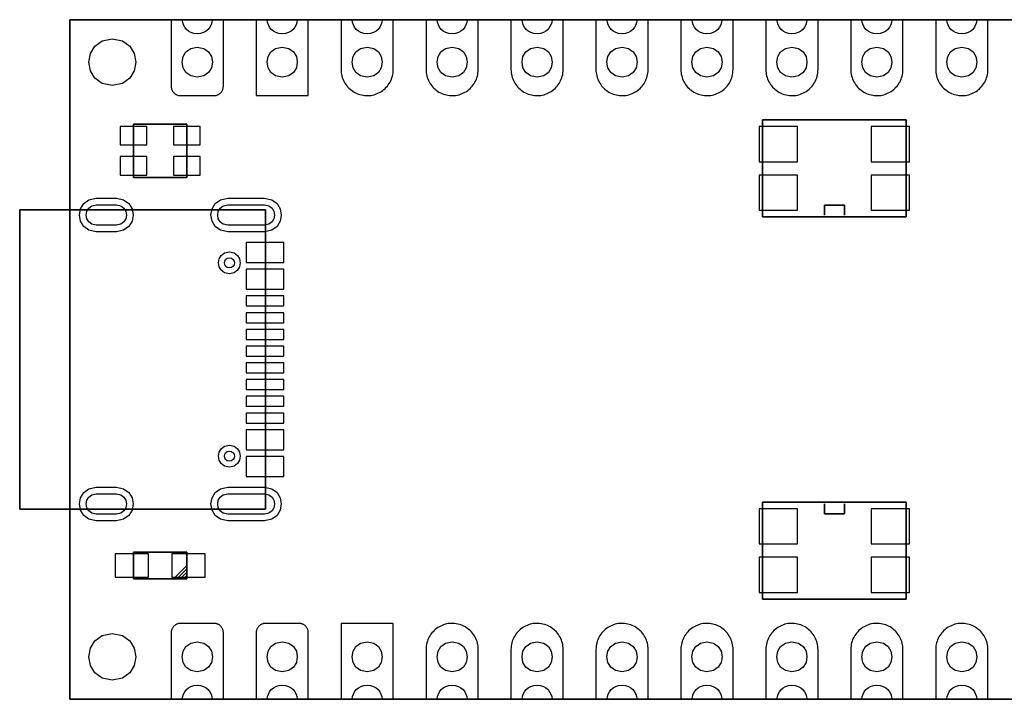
# Model space of a CAD drawing. Extents: x -88.7 to -31.4, y -131.6 to -111.3.
# Tile 1 of 2: x -88.7 to -59.3, y -131.6 to -111.3. Entities that reach past the tile are written whole.
import ezdxf

# ---------------------------------------------------------------- set-up
doc = ezdxf.new("R2010")
doc.units = 0
doc.layers.add('LAYER_1', color=7, linetype='CONTINUOUS')

msp = doc.modelspace()

# ---------------------------------------------------------------- linework, layer by layer
at = {"layer": 'LAYER_1'}
for points in [[(-31.359, -111.2694), (-87.239, -111.2694), (-31.359, -111.2694)], [(-87.239, -111.2694), (-87.239, -131.5895), (-87.239, -111.2694)], [(-87.239, -111.2694), (-87.239, -131.5895), (-87.239, -111.2694)], [(-31.359, -111.2694), (-87.239, -111.2694), (-31.359, -111.2694)], [(-84.699, -111.2694), (-33.899, -111.2694), (-84.699, -111.2694)], [(-82.9814, -111.2694), (-82.9925, -111.349), (-83.0164, -111.4255), (-83.053, -111.4965), (-83.1025, -111.5598), (-83.1648, -111.613), (-83.2399, -111.6539), (-83.328, -111.6801), (-83.4291, -111.6893), (-83.5301, -111.6801), (-83.6181, -111.6539), (-83.6932, -111.613), (-83.7554, -111.5598), (-83.8048, -111.4965), (-83.8414, -111.4255), (-83.8653, -111.349), (-83.8764, -111.2694), (-84.2091, -111.2694), (-84.2091, -113.2595), (-84.2087, -113.2768), (-84.207, -113.2937), (-84.2045, -113.3106), (-84.2006, -113.3276), (-84.196, -113.3441), (-84.1904, -113.3604), (-84.1837, -113.3759), (-84.1759, -113.3914), (-84.1675, -113.4062), (-84.1579, -113.4207), (-84.1477, -113.4344), (-84.1364, -113.4475), (-84.1248, -113.4598), (-84.1121, -113.4715), (-84.0987, -113.4824), (-84.0846, -113.4923), (-84.0701, -113.5015), (-84.0549, -113.5096), (-84.0394, -113.5166), (-84.0235, -113.523), (-84.007, -113.5283), (-83.9904, -113.5325), (-83.9734, -113.536), (-83.9565, -113.5382), (-83.929, -113.5396), (-82.9292, -113.5396), (-82.9119, -113.5389), (-82.895, -113.5375), (-82.8777, -113.5346), (-82.8611, -113.5311), (-82.8446, -113.5265), (-82.8283, -113.5205), (-82.8125, -113.5142), (-82.7973, -113.5064), (-82.7821, -113.4979), (-82.768, -113.4884), (-82.7542, -113.4782), (-82.7412, -113.4669), (-82.7288, -113.4549), (-82.7172, -113.4422), (-82.7063, -113.4292), (-82.6964, -113.415), (-82.6872, -113.4006), (-82.6791, -113.3854), (-82.6717, -113.3699), (-82.6653, -113.3537), (-82.6601, -113.3374), (-82.6558, -113.3209), (-82.6526, -113.3039), (-82.6505, -113.287), (-82.6491, -113.2595), (-82.6491, -111.2694), (-82.9814, -111.2694)], [(-80.4414, -111.2694), (-80.4525, -111.349), (-80.4764, -111.4255), (-80.513, -111.4965), (-80.5625, -111.5598), (-80.6248, -111.613), (-80.6999, -111.6539), (-80.788, -111.6801), (-80.8891, -111.6893), (-80.9901, -111.6801), (-81.0781, -111.6539), (-81.1532, -111.613), (-81.2154, -111.5598), (-81.2648, -111.4965), (-81.3014, -111.4255), (-81.3253, -111.349), (-81.3364, -111.2694), (-81.6691, -111.2694), (-81.6691, -113.5396), (-80.1091, -113.5396), (-80.1091, -111.2694), (-80.4414, -111.2694)], [(-77.9014, -111.2694), (-77.9125, -111.349), (-77.9364, -111.4255), (-77.973, -111.4965), (-78.0225, -111.5598), (-78.0848, -111.613), (-78.1599, -111.6539), (-78.248, -111.6801), (-78.3491, -111.6893), (-78.4501, -111.6801), (-78.5381, -111.6539), (-78.6132, -111.613), (-78.6754, -111.5598), (-78.7248, -111.4965), (-78.7614, -111.4255), (-78.7853, -111.349), (-78.7964, -111.2694), (-79.1291, -111.2694), (-79.1291, -112.7596), (-79.1277, -112.8072), (-79.1231, -112.8548), (-79.116, -112.9021), (-79.1058, -112.949), (-79.0928, -112.9949), (-79.0769, -113.04), (-79.0582, -113.0841), (-79.037, -113.1272), (-79.013, -113.1685), (-78.9869, -113.2087), (-78.958, -113.2468), (-78.927, -113.2831), (-78.8938, -113.3177), (-78.8585, -113.3501), (-78.8215, -113.3801), (-78.7823, -113.408), (-78.7417, -113.4334), (-78.6998, -113.4563), (-78.6564, -113.4764), (-78.6119, -113.4937), (-78.5664, -113.5085), (-78.5199, -113.5205), (-78.4729, -113.5297), (-78.4257, -113.5357), (-78.3777, -113.5389), (-78.3301, -113.5392), (-78.2821, -113.5364), (-78.2348, -113.5311), (-78.1875, -113.5226), (-78.141, -113.5114), (-78.0955, -113.4969), (-78.0507, -113.48), (-78.0069, -113.4606), (-77.9646, -113.438), (-77.9237, -113.4133), (-77.8845, -113.3861), (-77.8468, -113.3561), (-77.8111, -113.3244), (-77.7776, -113.2902), (-77.7462, -113.2542), (-77.7169, -113.2164), (-77.6901, -113.1769), (-77.6658, -113.1356), (-77.6439, -113.093), (-77.6249, -113.0492), (-77.6086, -113.0041), (-77.5949, -112.9582), (-77.5839, -112.9116), (-77.5762, -112.8644), (-77.5712, -112.8167), (-77.5691, -112.7596), (-77.5691, -111.2694), (-77.9014, -111.2694)], [(-75.3614, -111.2694), (-75.3725, -111.349), (-75.3964, -111.4255), (-75.433, -111.4965), (-75.4825, -111.5598), (-75.5448, -111.613), (-75.6199, -111.6539), (-75.708, -111.6801), (-75.8091, -111.6893), (-75.9101, -111.6801), (-75.9981, -111.6539), (-76.0732, -111.613), (-76.1354, -111.5598), (-76.1848, -111.4965), (-76.2214, -111.4255), (-76.2453, -111.349), (-76.2564, -111.2694), (-76.5891, -111.2694), (-76.5891, -112.7596), (-76.5877, -112.8072), (-76.5831, -112.8548), (-76.576, -112.9021), (-76.5658, -112.949), (-76.5528, -112.9949), (-76.5369, -113.04), (-76.5182, -113.0841), (-76.497, -113.1272), (-76.473, -113.1685), (-76.4469, -113.2087), (-76.418, -113.2468), (-76.387, -113.2831), (-76.3538, -113.3177), (-76.3185, -113.3501), (-76.2815, -113.3801), (-76.2423, -113.408), (-76.2017, -113.4334), (-76.1598, -113.4563), (-76.1164, -113.4764), (-76.0719, -113.4937), (-76.0264, -113.5085), (-75.9799, -113.5205), (-75.9329, -113.5297), (-75.8857, -113.5357), (-75.8377, -113.5389), (-75.7901, -113.5392), (-75.7421, -113.5364), (-75.6948, -113.5311), (-75.6475, -113.5226), (-75.601, -113.5114), (-75.5555, -113.4969), (-75.5107, -113.48), (-75.4669, -113.4606), (-75.4246, -113.438), (-75.3837, -113.4133), (-75.3445, -113.3861), (-75.3068, -113.3561), (-75.2711, -113.3244), (-75.2376, -113.2902), (-75.2062, -113.2542), (-75.1769, -113.2164), (-75.1501, -113.1769), (-75.1258, -113.1356), (-75.1039, -113.093), (-75.0849, -113.0492), (-75.0686, -113.0041), (-75.0549, -112.9582), (-75.0439, -112.9116), (-75.0362, -112.8644), (-75.0312, -112.8167), (-75.0291, -112.7596), (-75.0291, -111.2694), (-75.3614, -111.2694)], [(-72.8214, -111.2694), (-72.8325, -111.349), (-72.8564, -111.4255), (-72.893, -111.4965), (-72.9425, -111.5598), (-73.0048, -111.613), (-73.0799, -111.6539), (-73.168, -111.6801), (-73.2691, -111.6893), (-73.37, -111.6801), (-73.458, -111.6539), (-73.5331, -111.613), (-73.5954, -111.5598), (-73.6448, -111.4965), (-73.6814, -111.4255), (-73.7053, -111.349), (-73.7164, -111.2694), (-74.0491, -111.2694), (-74.0491, -112.7596), (-74.0477, -112.8072), (-74.0431, -112.8548), (-74.036, -112.9021), (-74.0258, -112.949), (-74.0127, -112.9949), (-73.9969, -113.04), (-73.9782, -113.0841), (-73.957, -113.1272), (-73.933, -113.1685), (-73.9069, -113.2087), (-73.878, -113.2468), (-73.8469, -113.2831), (-73.8138, -113.3177), (-73.7785, -113.3501), (-73.7414, -113.3801), (-73.7023, -113.408), (-73.6617, -113.4334), (-73.6197, -113.4563), (-73.5763, -113.4764), (-73.5319, -113.4937), (-73.4864, -113.5085), (-73.4398, -113.5205), (-73.3929, -113.5297), (-73.3456, -113.5357), (-73.2976, -113.5389), (-73.25, -113.5392), (-73.202, -113.5364), (-73.1548, -113.5311), (-73.1075, -113.5226), (-73.0609, -113.5114), (-73.0154, -113.4969), (-72.9706, -113.48), (-72.9269, -113.4606), (-72.8845, -113.438), (-72.8436, -113.4133), (-72.8045, -113.3861), (-72.7667, -113.3561), (-72.7311, -113.3244), (-72.6976, -113.2902), (-72.6662, -113.2542), (-72.6369, -113.2164), (-72.6101, -113.1769), (-72.5857, -113.1356), (-72.5639, -113.093), (-72.5448, -113.0492), (-72.5286, -113.0041), (-72.5148, -112.9582), (-72.5039, -112.9116), (-72.4961, -112.8644), (-72.4912, -112.8167), (-72.4891, -112.7596), (-72.4891, -111.2694), (-72.8214, -111.2694)], [(-70.2814, -111.2694), (-70.2925, -111.349), (-70.3164, -111.4255), (-70.353, -111.4965), (-70.4025, -111.5598), (-70.4648, -111.613), (-70.5399, -111.6539), (-70.628, -111.6801), (-70.7291, -111.6893), (-70.8301, -111.6801), (-70.9181, -111.6539), (-70.9932, -111.613), (-71.0554, -111.5598), (-71.1048, -111.4965), (-71.1414, -111.4255), (-71.1653, -111.349), (-71.1764, -111.2694), (-71.5091, -111.2694), (-71.5091, -112.7596), (-71.5077, -112.8072), (-71.5031, -112.8548), (-71.496, -112.9021), (-71.4858, -112.949), (-71.4728, -112.9949), (-71.4569, -113.04), (-71.4382, -113.0841), (-71.417, -113.1272), (-71.393, -113.1685), (-71.3669, -113.2087), (-71.338, -113.2468), (-71.307, -113.2831), (-71.2738, -113.3177), (-71.2385, -113.3501), (-71.2015, -113.3801), (-71.1623, -113.408), (-71.1217, -113.4334), (-71.0798, -113.4563), (-71.0364, -113.4764), (-70.9919, -113.4937), (-70.9464, -113.5085), (-70.8999, -113.5205), (-70.8529, -113.5297), (-70.8057, -113.5357), (-70.7577, -113.5389), (-70.7101, -113.5392), (-70.6621, -113.5364), (-70.6148, -113.5311), (-70.5675, -113.5226), (-70.521, -113.5114), (-70.4755, -113.4969), (-70.4307, -113.48), (-70.3869, -113.4606), (-70.3446, -113.438), (-70.3037, -113.4133), (-70.2645, -113.3861), (-70.2268, -113.3561), (-70.1911, -113.3244), (-70.1576, -113.2902), (-70.1262, -113.2542), (-70.0969, -113.2164), (-70.0701, -113.1769), (-70.0458, -113.1356), (-70.0239, -113.093), (-70.0049, -113.0492), (-69.9886, -113.0041), (-69.9749, -112.9582), (-69.9639, -112.9116), (-69.9562, -112.8644), (-69.9512, -112.8167), (-69.9491, -112.7596), (-69.9491, -111.2694), (-70.2814, -111.2694)], [(-67.7414, -111.2694), (-67.7525, -111.349), (-67.7764, -111.4255), (-67.813, -111.4965), (-67.8625, -111.5598), (-67.9248, -111.613), (-67.9999, -111.6539), (-68.088, -111.6801), (-68.1891, -111.6893), (-68.2901, -111.6801), (-68.3781, -111.6539), (-68.4532, -111.613), (-68.5154, -111.5598), (-68.5648, -111.4965), (-68.6014, -111.4255), (-68.6253, -111.349), (-68.6364, -111.2694), (-68.9691, -111.2694), (-68.9691, -112.7596), (-68.9677, -112.8072), (-68.9631, -112.8548), (-68.956, -112.9021), (-68.9458, -112.949), (-68.9328, -112.9949), (-68.9169, -113.04), (-68.8982, -113.0841), (-68.877, -113.1272), (-68.853, -113.1685), (-68.8269, -113.2087), (-68.798, -113.2468), (-68.767, -113.2831), (-68.7338, -113.3177), (-68.6985, -113.3501), (-68.6615, -113.3801), (-68.6223, -113.408), (-68.5817, -113.4334), (-68.5398, -113.4563), (-68.4964, -113.4764), (-68.4519, -113.4937), (-68.4064, -113.5085), (-68.3599, -113.5205), (-68.3129, -113.5297), (-68.2657, -113.5357), (-68.2177, -113.5389), (-68.1701, -113.5392), (-68.1221, -113.5364), (-68.0748, -113.5311), (-68.0275, -113.5226), (-67.981, -113.5114), (-67.9355, -113.4969), (-67.8907, -113.48), (-67.8469, -113.4606), (-67.8046, -113.438), (-67.7637, -113.4133), (-67.7245, -113.3861), (-67.6868, -113.3561), (-67.6511, -113.3244), (-67.6176, -113.2902), (-67.5862, -113.2542), (-67.5569, -113.2164), (-67.5301, -113.1769), (-67.5058, -113.1356), (-67.4839, -113.093), (-67.4649, -113.0492), (-67.4486, -113.0041), (-67.4349, -112.9582), (-67.4239, -112.9116), (-67.4162, -112.8644), (-67.4112, -112.8167), (-67.4091, -112.7596), (-67.4091, -111.2694), (-67.7414, -111.2694)], [(-65.2014, -111.2694), (-65.2125, -111.349), (-65.2364, -111.4255), (-65.273, -111.4965), (-65.3225, -111.5598), (-65.3848, -111.613), (-65.4599, -111.6539), (-65.548, -111.6801), (-65.6491, -111.6893), (-65.7501, -111.6801), (-65.8381, -111.6539), (-65.9132, -111.613), (-65.9754, -111.5598), (-66.0248, -111.4965), (-66.0614, -111.4255), (-66.0853, -111.349), (-66.0964, -111.2694), (-66.4291, -111.2694), (-66.4291, -112.7596), (-66.4277, -112.8072), (-66.4231, -112.8548), (-66.416, -112.9021), (-66.4058, -112.949), (-66.3928, -112.9949), (-66.3769, -113.04), (-66.3582, -113.0841), (-66.337, -113.1272), (-66.313, -113.1685), (-66.2869, -113.2087), (-66.258, -113.2468), (-66.227, -113.2831), (-66.1938, -113.3177), (-66.1585, -113.3501), (-66.1215, -113.3801), (-66.0823, -113.408), (-66.0417, -113.4334), (-65.9998, -113.4563), (-65.9564, -113.4764), (-65.9119, -113.4937), (-65.8664, -113.5085), (-65.8199, -113.5205), (-65.7729, -113.5297), (-65.7257, -113.5357), (-65.6777, -113.5389), (-65.6301, -113.5392), (-65.5821, -113.5364), (-65.5348, -113.5311), (-65.4875, -113.5226), (-65.441, -113.5114), (-65.3955, -113.4969), (-65.3507, -113.48), (-65.3069, -113.4606), (-65.2646, -113.438), (-65.2237, -113.4133), (-65.1845, -113.3861), (-65.1468, -113.3561), (-65.1111, -113.3244), (-65.0776, -113.2902), (-65.0462, -113.2542), (-65.0169, -113.2164), (-64.9901, -113.1769), (-64.9658, -113.1356), (-64.9439, -113.093), (-64.9249, -113.0492), (-64.9086, -113.0041), (-64.8949, -112.9582), (-64.8839, -112.9116), (-64.8762, -112.8644), (-64.8712, -112.8167), (-64.8691, -112.7596), (-64.8691, -111.2694), (-65.2014, -111.2694)], [(-62.6614, -111.2694), (-62.6725, -111.349), (-62.6964, -111.4255), (-62.733, -111.4965), (-62.7825, -111.5598), (-62.8448, -111.613), (-62.9199, -111.6539), (-63.008, -111.6801), (-63.1091, -111.6893), (-63.2101, -111.6801), (-63.2981, -111.6539), (-63.3732, -111.613), (-63.4354, -111.5598), (-63.4848, -111.4965), (-63.5214, -111.4255), (-63.5453, -111.349), (-63.5564, -111.2694), (-63.8891, -111.2694), (-63.8891, -112.7596), (-63.8877, -112.8072), (-63.8831, -112.8548), (-63.876, -112.9021), (-63.8658, -112.949), (-63.8528, -112.9949), (-63.8369, -113.04), (-63.8182, -113.0841), (-63.797, -113.1272), (-63.773, -113.1685), (-63.7469, -113.2087), (-63.718, -113.2468), (-63.687, -113.2831), (-63.6538, -113.3177), (-63.6185, -113.3501), (-63.5815, -113.3801), (-63.5423, -113.408), (-63.5017, -113.4334), (-63.4598, -113.4563), (-63.4164, -113.4764), (-63.3719, -113.4937), (-63.3264, -113.5085), (-63.2799, -113.5205), (-63.2329, -113.5297), (-63.1857, -113.5357), (-63.1377, -113.5389), (-63.0901, -113.5392), (-63.0421, -113.5364), (-62.9948, -113.5311), (-62.9475, -113.5226), (-62.901, -113.5114), (-62.8555, -113.4969), (-62.8107, -113.48), (-62.7669, -113.4606), (-62.7246, -113.438), (-62.6837, -113.4133), (-62.6445, -113.3861), (-62.6068, -113.3561), (-62.5711, -113.3244), (-62.5376, -113.2902), (-62.5062, -113.2542), (-62.4769, -113.2164), (-62.4501, -113.1769), (-62.4258, -113.1356), (-62.4039, -113.093), (-62.3849, -113.0492), (-62.3686, -113.0041), (-62.3549, -112.9582), (-62.3439, -112.9116), (-62.3362, -112.8644), (-62.3312, -112.8167), (-62.3291, -112.7596), (-62.3291, -111.2694), (-62.6614, -111.2694)], [(-60.1214, -111.2694), (-60.1325, -111.349), (-60.1564, -111.4255), (-60.193, -111.4965), (-60.2425, -111.5598), (-60.3048, -111.613), (-60.3799, -111.6539), (-60.468, -111.6801), (-60.5691, -111.6893), (-60.67, -111.6801), (-60.758, -111.6539), (-60.8331, -111.613), (-60.8954, -111.5598), (-60.9448, -111.4965), (-60.9814, -111.4255), (-61.0053, -111.349), (-61.0164, -111.2694), (-61.3491, -111.2694), (-61.3491, -112.7596), (-61.3477, -112.8072), (-61.3431, -112.8548), (-61.336, -112.9021), (-61.3258, -112.949), (-61.3127, -112.9949), (-61.2969, -113.04), (-61.2782, -113.0841), (-61.257, -113.1272), (-61.233, -113.1685), (-61.2069, -113.2087), (-61.178, -113.2468), (-61.1469, -113.2831), (-61.1138, -113.3177), (-61.0785, -113.3501), (-61.0414, -113.3801), (-61.0023, -113.408), (-60.9617, -113.4334), (-60.9197, -113.4563), (-60.8763, -113.4764), (-60.8319, -113.4937), (-60.7864, -113.5085), (-60.7398, -113.5205), (-60.6929, -113.5297), (-60.6456, -113.5357), (-60.5976, -113.5389), (-60.55, -113.5392), (-60.502, -113.5364), (-60.4548, -113.5311), (-60.4075, -113.5226), (-60.3609, -113.5114), (-60.3154, -113.4969), (-60.2706, -113.48), (-60.2269, -113.4606), (-60.1845, -113.438), (-60.1436, -113.4133), (-60.1045, -113.3861), (-60.0667, -113.3561), (-60.0311, -113.3244), (-59.9976, -113.2902), (-59.9662, -113.2542), (-59.9369, -113.2164), (-59.9101, -113.1769), (-59.8857, -113.1356), (-59.8639, -113.093), (-59.8448, -113.0492), (-59.8286, -113.0041), (-59.8148, -112.9582), (-59.8039, -112.9116), (-59.7961, -112.8644), (-59.7912, -112.8167), (-59.7891, -112.7596), (-59.7891, -111.2694), (-60.1214, -111.2694)], [(-85.969, -111.8395), (-85.6627, -111.8996), (-85.4439, -112.0582), (-85.3126, -112.2824), (-85.2689, -112.5394), (-85.3126, -112.7964), (-85.4439, -113.0206), (-85.6627, -113.1792), (-85.969, -113.2393), (-86.2753, -113.1792), (-86.494, -113.0206), (-86.6253, -112.7964), (-86.6691, -112.5394), (-86.6253, -112.2824), (-86.494, -112.0582), (-86.2753, -111.8996), (-85.969, -111.8395)], [(-85.969, -111.8395), (-85.6627, -111.8996), (-85.4439, -112.0582), (-85.3126, -112.2824), (-85.2689, -112.5394), (-85.3126, -112.7964), (-85.4439, -113.0206), (-85.6627, -113.1792), (-85.969, -113.2393), (-86.2753, -113.1792), (-86.494, -113.0206), (-86.6253, -112.7964), (-86.6691, -112.5394), (-86.6253, -112.2824), (-86.494, -112.0582), (-86.2753, -111.8996), (-85.969, -111.8395)], [(-83.429, -112.0894), (-83.2321, -112.1281), (-83.0914, -112.23), (-83.0071, -112.3742), (-82.9789, -112.5394), (-83.0071, -112.7046), (-83.0914, -112.8488), (-83.2321, -112.9507), (-83.429, -112.9894), (-83.6259, -112.9507), (-83.7665, -112.8488), (-83.8509, -112.7046), (-83.879, -112.5394), (-83.8509, -112.3742), (-83.7665, -112.23), (-83.6259, -112.1281), (-83.429, -112.0894)], [(-80.889, -112.0894), (-80.6921, -112.1281), (-80.5514, -112.23), (-80.4671, -112.3742), (-80.4389, -112.5394), (-80.4671, -112.7046), (-80.5514, -112.8488), (-80.6921, -112.9507), (-80.889, -112.9894), (-81.0859, -112.9507), (-81.2265, -112.8488), (-81.3109, -112.7046), (-81.339, -112.5394), (-81.3109, -112.3742), (-81.2265, -112.23), (-81.0859, -112.1281), (-80.889, -112.0894)], [(-78.349, -112.0894), (-78.1521, -112.1281), (-78.0114, -112.23), (-77.9271, -112.3742), (-77.8989, -112.5394), (-77.9271, -112.7046), (-78.0114, -112.8488), (-78.1521, -112.9507), (-78.349, -112.9894), (-78.5459, -112.9507), (-78.6865, -112.8488), (-78.7709, -112.7046), (-78.799, -112.5394), (-78.7709, -112.3742), (-78.6865, -112.23), (-78.5459, -112.1281), (-78.349, -112.0894)], [(-75.809, -112.0894), (-75.6121, -112.1281), (-75.4714, -112.23), (-75.3871, -112.3742), (-75.3589, -112.5394), (-75.3871, -112.7046), (-75.4714, -112.8488), (-75.6121, -112.9507), (-75.809, -112.9894), (-76.0059, -112.9507), (-76.1465, -112.8488), (-76.2309, -112.7046), (-76.259, -112.5394), (-76.2309, -112.3742), (-76.1465, -112.23), (-76.0059, -112.1281), (-75.809, -112.0894)], [(-73.269, -112.0894), (-73.0721, -112.1281), (-72.9314, -112.23), (-72.8471, -112.3742), (-72.8189, -112.5394), (-72.8471, -112.7046), (-72.9314, -112.8488), (-73.0721, -112.9507), (-73.269, -112.9894), (-73.4659, -112.9507), (-73.6065, -112.8488), (-73.6909, -112.7046), (-73.719, -112.5394), (-73.6909, -112.3742), (-73.6065, -112.23), (-73.4659, -112.1281), (-73.269, -112.0894)], [(-70.729, -112.0894), (-70.5321, -112.1281), (-70.3914, -112.23), (-70.3071, -112.3742), (-70.2789, -112.5394), (-70.3071, -112.7046), (-70.3914, -112.8488), (-70.5321, -112.9507), (-70.729, -112.9894), (-70.9259, -112.9507), (-71.0665, -112.8488), (-71.1509, -112.7046), (-71.179, -112.5394), (-71.1509, -112.3742), (-71.0665, -112.23), (-70.9259, -112.1281), (-70.729, -112.0894)], [(-68.189, -112.0894), (-67.9921, -112.1281), (-67.8514, -112.23), (-67.7671, -112.3742), (-67.7389, -112.5394), (-67.7671, -112.7046), (-67.8514, -112.8488), (-67.9921, -112.9507), (-68.189, -112.9894), (-68.3859, -112.9507), (-68.5265, -112.8488), (-68.6109, -112.7046), (-68.639, -112.5394), (-68.6109, -112.3742), (-68.5265, -112.23), (-68.3859, -112.1281), (-68.189, -112.0894)], [(-65.649, -112.0894), (-65.4521, -112.1281), (-65.3114, -112.23), (-65.2271, -112.3742), (-65.1989, -112.5394), (-65.2271, -112.7046), (-65.3114, -112.8488), (-65.4521, -112.9507), (-65.649, -112.9894), (-65.8459, -112.9507), (-65.9865, -112.8488), (-66.0709, -112.7046), (-66.099, -112.5394), (-66.0709, -112.3742), (-65.9865, -112.23), (-65.8459, -112.1281), (-65.649, -112.0894)], [(-63.109, -112.0894), (-62.9121, -112.1281), (-62.7714, -112.23), (-62.6871, -112.3742), (-62.6589, -112.5394), (-62.6871, -112.7046), (-62.7714, -112.8488), (-62.9121, -112.9507), (-63.109, -112.9894), (-63.3059, -112.9507), (-63.4465, -112.8488), (-63.5309, -112.7046), (-63.559, -112.5394), (-63.5309, -112.3742), (-63.4465, -112.23), (-63.3059, -112.1281), (-63.109, -112.0894)], [(-60.569, -112.0894), (-60.3721, -112.1281), (-60.2314, -112.23), (-60.1471, -112.3742), (-60.1189, -112.5394), (-60.1471, -112.7046), (-60.2314, -112.8488), (-60.3721, -112.9507), (-60.569, -112.9894), (-60.7659, -112.9507), (-60.9065, -112.8488), (-60.9909, -112.7046), (-61.019, -112.5394), (-60.9909, -112.3742), (-60.9065, -112.23), (-60.7659, -112.1281), (-60.569, -112.0894)], [(-84.939, -114.4646), (-85.7391, -114.4646), (-85.7391, -115.0145), (-84.939, -115.0145), (-84.939, -114.4646)], [(-85.339, -114.3895), (-83.7391, -114.3895), (-85.339, -114.3895)], [(-85.339, -115.9894), (-85.339, -114.3896), (-85.339, -115.9894)], [(-83.3391, -114.4646), (-84.1392, -114.4646), (-84.1392, -115.0145), (-83.3391, -115.0145), (-83.3391, -114.4646)], [(-83.739, -114.3895), (-83.739, -115.9893), (-83.739, -114.3895)], [(-66.6291, -115.5144), (-65.479, -115.5144), (-65.479, -114.4646), (-66.6291, -114.4646), (-66.6291, -115.5144)], [(-66.529, -114.2645), (-66.529, -117.1643), (-66.529, -114.2645)], [(-62.229, -114.2645), (-66.529, -114.2645), (-62.229, -114.2645)], [(-63.2791, -115.5144), (-62.1291, -115.5144), (-62.1291, -114.4646), (-63.2791, -114.4646), (-63.2791, -115.5144)], [(-62.229, -117.1644), (-62.229, -114.2646), (-62.229, -117.1644)], [(-84.939, -115.3645), (-85.7391, -115.3645), (-85.7391, -115.9145), (-84.939, -115.9145), (-84.939, -115.3645)], [(-83.3391, -115.3645), (-84.1392, -115.3645), (-84.1392, -115.9145), (-83.3391, -115.9145), (-83.3391, -115.3645)], [(-83.739, -115.9894), (-85.3388, -115.9894), (-83.739, -115.9894)], [(-66.6291, -116.9643), (-65.479, -116.9643), (-65.479, -115.9145), (-66.6291, -115.9145), (-66.6291, -116.9643)], [(-63.2791, -116.9643), (-62.1291, -116.9643), (-62.1291, -115.9145), (-63.2791, -115.9145), (-63.2791, -116.9643)], [(-85.849, -116.6094), (-85.6302, -116.6524), (-85.4739, -116.7657), (-85.3802, -116.9259), (-85.3489, -117.1095), (-85.3802, -117.2931), (-85.4739, -117.4533), (-85.6302, -117.5666), (-85.849, -117.6096), (-86.449, -117.6096), (-86.6678, -117.5666), (-86.8241, -117.4533), (-86.9178, -117.2931), (-86.9491, -117.1095), (-86.9178, -116.9259), (-86.8241, -116.7657), (-86.6678, -116.6524), (-86.449, -116.6094), (-85.849, -116.6094)], [(-85.849, -116.8094), (-85.7177, -116.8352), (-85.6239, -116.9032), (-85.5677, -116.9993), (-85.5489, -117.1095), (-85.5677, -117.2196), (-85.6239, -117.3157), (-85.7177, -117.3837), (-85.849, -117.4095), (-86.449, -117.4095), (-86.5803, -117.3837), (-86.6741, -117.3157), (-86.7303, -117.2196), (-86.7491, -117.1095), (-86.7303, -116.9993), (-86.6741, -116.9032), (-86.5803, -116.8352), (-86.449, -116.8094), (-85.849, -116.8094)], [(-81.419, -116.6094), (-81.2002, -116.6524), (-81.0439, -116.7657), (-80.9502, -116.9259), (-80.9189, -117.1095), (-80.9502, -117.2931), (-81.0439, -117.4533), (-81.2002, -117.5666), (-81.419, -117.6096), (-82.5189, -117.6096), (-82.7377, -117.5666), (-82.894, -117.4533), (-82.9877, -117.2931), (-83.019, -117.1095), (-82.9877, -116.9259), (-82.894, -116.7657), (-82.7377, -116.6524), (-82.5189, -116.6094), (-81.419, -116.6094)], [(-81.419, -116.8094), (-81.2877, -116.8352), (-81.1939, -116.9032), (-81.1377, -116.9993), (-81.1189, -117.1095), (-81.1377, -117.2196), (-81.1939, -117.3157), (-81.2877, -117.3837), (-81.419, -117.4095), (-82.5189, -117.4095), (-82.6502, -117.3837), (-82.744, -117.3157), (-82.8002, -117.2196), (-82.819, -117.1095), (-82.8002, -116.9993), (-82.744, -116.9032), (-82.6502, -116.8352), (-82.5189, -116.8094), (-81.419, -116.8094)], [(-64.679, -116.8144), (-64.0789, -116.8144), (-64.679, -116.8144)], [(-64.679, -117.1144), (-64.679, -116.8146), (-64.679, -117.1144)], [(-64.079, -116.8144), (-64.079, -117.1143), (-64.079, -116.8144)], [(-88.7389, -116.9594), (-88.7389, -125.8995), (-88.7389, -116.9594)], [(-86.1389, -116.9594), (-88.7388, -116.9594), (-86.1389, -116.9594)], [(-81.3889, -116.9594), (-86.139, -116.9594), (-81.3889, -116.9594)], [(-81.3889, -125.8995), (-81.3889, -116.9594), (-81.3889, -125.8995)], [(-66.529, -117.1644), (-62.229, -117.1644), (-66.529, -117.1644)], [(-81.9689, -118.5296), (-80.839, -118.5296), (-80.839, -117.9295), (-81.9689, -117.9295), (-81.9689, -118.5296)], [(-82.469, -118.2144), (-82.3268, -118.2423), (-82.2253, -118.3159), (-82.1643, -118.42), (-82.144, -118.5394), (-82.1643, -118.6587), (-82.2253, -118.7628), (-82.3268, -118.8364), (-82.469, -118.8643), (-82.6111, -118.8364), (-82.7127, -118.7628), (-82.7736, -118.6587), (-82.7939, -118.5394), (-82.7736, -118.42), (-82.7127, -118.3159), (-82.6111, -118.2423), (-82.469, -118.2144)], [(-82.469, -118.3895), (-82.4033, -118.4024), (-82.3564, -118.4363), (-82.3283, -118.4844), (-82.3189, -118.5394), (-82.3283, -118.5944), (-82.3564, -118.6425), (-82.4033, -118.6764), (-82.469, -118.6893), (-82.5346, -118.6764), (-82.5815, -118.6425), (-82.6096, -118.5944), (-82.619, -118.5394), (-82.6096, -118.4844), (-82.5815, -118.4363), (-82.5346, -118.4024), (-82.469, -118.3895)], [(-81.9689, -119.3294), (-80.839, -119.3294), (-80.839, -118.7293), (-81.9689, -118.7293), (-81.9689, -119.3294)], [(-81.9689, -119.8296), (-80.839, -119.8296), (-80.839, -119.5297), (-81.9689, -119.5297), (-81.9689, -119.8296)], [(-81.9689, -120.3295), (-80.839, -120.3295), (-80.839, -120.0296), (-81.9689, -120.0296), (-81.9689, -120.3295)], [(-81.9689, -120.8294), (-80.839, -120.8294), (-80.839, -120.5295), (-81.9689, -120.5295), (-81.9689, -120.8294)], [(-81.9689, -121.3296), (-80.839, -121.3296), (-80.839, -121.0298), (-81.9689, -121.0298), (-81.9689, -121.3296)], [(-81.9689, -121.8295), (-80.839, -121.8295), (-80.839, -121.5296), (-81.9689, -121.5296), (-81.9689, -121.8295)], [(-81.9689, -122.3294), (-80.839, -122.3294), (-80.839, -122.0295), (-81.9689, -122.0295), (-81.9689, -122.3294)], [(-81.9689, -122.8293), (-80.839, -122.8293), (-80.839, -122.5294), (-81.9689, -122.5294), (-81.9689, -122.8293)], [(-81.9689, -123.3295), (-80.839, -123.3295), (-80.839, -123.0297), (-81.9689, -123.0297), (-81.9689, -123.3295)], [(-81.9689, -124.1293), (-80.839, -124.1293), (-80.839, -123.5292), (-81.9689, -123.5292), (-81.9689, -124.1293)], [(-82.469, -123.9945), (-82.3268, -124.0224), (-82.2253, -124.096), (-82.1643, -124.2001), (-82.144, -124.3194), (-82.1643, -124.4387), (-82.2253, -124.5428), (-82.3268, -124.6164), (-82.469, -124.6443), (-82.6111, -124.6164), (-82.7127, -124.5428), (-82.7736, -124.4387), (-82.7939, -124.3194), (-82.7736, -124.2001), (-82.7127, -124.096), (-82.6111, -124.0224), (-82.469, -123.9945)], [(-82.469, -124.1694), (-82.4033, -124.1823), (-82.3564, -124.2163), (-82.3283, -124.2643), (-82.3189, -124.3194), (-82.3283, -124.3744), (-82.3564, -124.4224), (-82.4033, -124.4564), (-82.469, -124.4693), (-82.5346, -124.4564), (-82.5815, -124.4224), (-82.6096, -124.3744), (-82.619, -124.3194), (-82.6096, -124.2643), (-82.5815, -124.2163), (-82.5346, -124.1823), (-82.469, -124.1694)], [(-81.9689, -124.9294), (-80.839, -124.9294), (-80.839, -124.3293), (-81.9689, -124.3293), (-81.9689, -124.9294)], [(-85.849, -125.2495), (-85.6302, -125.2925), (-85.4739, -125.4058), (-85.3802, -125.5659), (-85.3489, -125.7496), (-85.3802, -125.9332), (-85.4739, -126.0933), (-85.6302, -126.2066), (-85.849, -126.2496), (-86.449, -126.2496), (-86.6678, -126.2066), (-86.8241, -126.0933), (-86.9178, -125.9332), (-86.9491, -125.7496), (-86.9178, -125.5659), (-86.8241, -125.4058), (-86.6678, -125.2925), (-86.449, -125.2495), (-85.849, -125.2495)], [(-81.419, -125.2495), (-81.2002, -125.2925), (-81.0439, -125.4058), (-80.9502, -125.5659), (-80.9189, -125.7496), (-80.9502, -125.9332), (-81.0439, -126.0933), (-81.2002, -126.2066), (-81.419, -126.2496), (-82.5189, -126.2496), (-82.7377, -126.2066), (-82.894, -126.0933), (-82.9877, -125.9332), (-83.019, -125.7496), (-82.9877, -125.5659), (-82.894, -125.4058), (-82.7377, -125.2925), (-82.5189, -125.2495), (-81.419, -125.2495)], [(-85.849, -125.4495), (-85.7177, -125.4753), (-85.6239, -125.5433), (-85.5677, -125.6393), (-85.5489, -125.7495), (-85.5677, -125.8597), (-85.6239, -125.9558), (-85.7177, -126.0237), (-85.849, -126.0495), (-86.449, -126.0495), (-86.5803, -126.0237), (-86.6741, -125.9558), (-86.7303, -125.8597), (-86.7491, -125.7495), (-86.7303, -125.6393), (-86.6741, -125.5433), (-86.5803, -125.4753), (-86.449, -125.4495), (-85.849, -125.4495)], [(-81.419, -125.4495), (-81.2877, -125.4753), (-81.1939, -125.5433), (-81.1377, -125.6393), (-81.1189, -125.7495), (-81.1377, -125.8597), (-81.1939, -125.9558), (-81.2877, -126.0237), (-81.419, -126.0495), (-82.5189, -126.0495), (-82.6502, -126.0237), (-82.744, -125.9558), (-82.8002, -125.8597), (-82.819, -125.7495), (-82.8002, -125.6393), (-82.744, -125.5433), (-82.6502, -125.4753), (-82.5189, -125.4495), (-81.419, -125.4495)], [(-66.529, -125.6945), (-66.529, -128.5943), (-66.529, -125.6945)], [(-62.229, -125.6945), (-66.529, -125.6945), (-62.229, -125.6945)], [(-62.229, -128.5944), (-62.229, -125.6946), (-62.229, -128.5944)], [(-88.7389, -125.8995), (-81.3887, -125.8995), (-88.7389, -125.8995)], [(-65.479, -125.8946), (-66.6291, -125.8946), (-66.6291, -126.9444), (-65.479, -126.9444), (-65.479, -125.8946)], [(-64.679, -126.0445), (-64.679, -125.7446), (-64.679, -126.0445)], [(-64.079, -125.7445), (-64.079, -126.0443), (-64.079, -125.7445)], [(-62.1291, -125.8946), (-63.2791, -125.8946), (-63.2791, -126.9444), (-62.1291, -126.9444), (-62.1291, -125.8946)], [(-64.079, -126.0445), (-64.679, -126.0445), (-64.079, -126.0445)], [(-84.8889, -127.2393), (-85.889, -127.2393), (-85.889, -127.9393), (-84.8889, -127.9393), (-84.8889, -127.2393)], [(-85.339, -127.9895), (-85.339, -127.1894), (-85.339, -127.9895)], [(-85.339, -127.1895), (-83.7391, -127.1895), (-85.339, -127.1895)], [(-83.1888, -127.2393), (-84.189, -127.2393), (-84.189, -127.9393), (-83.1888, -127.9393), (-83.1888, -127.2393)], [(-83.739, -127.1895), (-83.739, -127.9896), (-83.739, -127.1895)], [(-65.479, -127.3445), (-66.6291, -127.3445), (-66.6291, -128.3943), (-65.479, -128.3943), (-65.479, -127.3445)], [(-62.1291, -127.3445), (-63.2791, -127.3445), (-63.2791, -128.3943), (-62.1291, -128.3943), (-62.1291, -127.3445)], [(-84.139, -127.9895), (-83.7389, -127.5894), (-84.139, -127.9895)], [(-84.039, -127.9895), (-83.7391, -127.6896), (-84.039, -127.9895)], [(-83.739, -127.9895), (-85.3388, -127.9895), (-83.739, -127.9895)], [(-83.939, -127.9895), (-83.739, -127.7894), (-83.939, -127.9895)], [(-83.839, -127.9895), (-83.7391, -127.8896), (-83.839, -127.9895)], [(-66.529, -128.5944), (-62.229, -128.5944), (-66.529, -128.5944)], [(-82.6493, -129.5821), (-82.6511, -129.5652), (-82.6536, -129.5483), (-82.6574, -129.5313), (-82.662, -129.5148), (-82.6677, -129.4985), (-82.6744, -129.483), (-82.6821, -129.4675), (-82.6906, -129.4527), (-82.7001, -129.4382), (-82.7104, -129.4245), (-82.7216, -129.4114), (-82.7333, -129.3991), (-82.746, -129.3874), (-82.7594, -129.3765), (-82.7735, -129.3666), (-82.788, -129.3574), (-82.8031, -129.3493), (-82.8187, -129.3423), (-82.8345, -129.3359), (-82.8511, -129.3306), (-82.8677, -129.3264), (-82.8846, -129.3229), (-82.9016, -129.3207), (-82.9291, -129.3193), (-83.9289, -129.3193), (-83.9461, -129.32), (-83.9634, -129.3214), (-83.9804, -129.3243), (-83.9969, -129.3278), (-84.0135, -129.3324), (-84.0297, -129.3384), (-84.0456, -129.3447), (-84.0611, -129.3525), (-84.076, -129.361), (-84.0901, -129.3705), (-84.1038, -129.3807), (-84.1169, -129.392), (-84.1292, -129.404), (-84.1409, -129.4167), (-84.1518, -129.4297), (-84.1617, -129.4439), (-84.1709, -129.4583), (-84.179, -129.4735), (-84.1864, -129.489), (-84.1927, -129.5052), (-84.198, -129.5215), (-84.2023, -129.538), (-84.2054, -129.555), (-84.2075, -129.5719), (-84.209, -129.5994), (-84.209, -131.5895), (-83.8766, -131.5895), (-83.8654, -131.5099), (-83.8415, -131.4334), (-83.8049, -131.3623), (-83.7555, -131.299), (-83.6932, -131.2457), (-83.6181, -131.2048), (-83.53, -131.1786), (-83.429, -131.1693), (-83.328, -131.1786), (-83.2399, -131.2048), (-83.1647, -131.2457), (-83.1025, -131.299), (-83.053, -131.3623), (-83.0164, -131.4334), (-82.9925, -131.5099), (-82.9813, -131.5895), (-82.649, -131.5895), (-82.649, -129.5994), (-82.6493, -129.5821)], [(-80.1093, -129.5821), (-80.1111, -129.5652), (-80.1136, -129.5483), (-80.1174, -129.5313), (-80.122, -129.5148), (-80.1277, -129.4985), (-80.1344, -129.483), (-80.1421, -129.4675), (-80.1506, -129.4527), (-80.1601, -129.4382), (-80.1704, -129.4245), (-80.1816, -129.4114), (-80.1933, -129.3991), (-80.206, -129.3874), (-80.2194, -129.3765), (-80.2335, -129.3666), (-80.248, -129.3574), (-80.2631, -129.3493), (-80.2787, -129.3423), (-80.2945, -129.3359), (-80.3111, -129.3306), (-80.3277, -129.3264), (-80.3446, -129.3229), (-80.3616, -129.3207), (-80.3891, -129.3193), (-81.3889, -129.3193), (-81.4061, -129.32), (-81.4231, -129.3214), (-81.4404, -129.3243), (-81.4569, -129.3278), (-81.4735, -129.3324), (-81.4897, -129.3384), (-81.5056, -129.3447), (-81.5208, -129.3525), (-81.536, -129.361), (-81.5501, -129.3705), (-81.5638, -129.3807), (-81.5769, -129.392), (-81.5892, -129.404), (-81.6009, -129.4167), (-81.6118, -129.4297), (-81.6217, -129.4439), (-81.6309, -129.4583), (-81.639, -129.4735), (-81.6464, -129.489), (-81.6527, -129.5052), (-81.658, -129.5215), (-81.6623, -129.538), (-81.6654, -129.555), (-81.6675, -129.5719), (-81.669, -129.5994), (-81.669, -131.5895), (-81.3366, -131.5895), (-81.3254, -131.5099), (-81.3015, -131.4334), (-81.2649, -131.3623), (-81.2155, -131.299), (-81.1532, -131.2457), (-81.0781, -131.2048), (-80.99, -131.1786), (-80.889, -131.1693), (-80.788, -131.1786), (-80.6999, -131.2048), (-80.6247, -131.2457), (-80.5625, -131.299), (-80.513, -131.3623), (-80.4764, -131.4334), (-80.4525, -131.5099), (-80.4413, -131.5895), (-80.109, -131.5895), (-80.109, -129.5994), (-80.1093, -129.5821)], [(-79.129, -129.3193), (-79.129, -131.5895), (-78.7966, -131.5895), (-78.7854, -131.5099), (-78.7615, -131.4334), (-78.7249, -131.3623), (-78.6755, -131.299), (-78.6132, -131.2457), (-78.5381, -131.2048), (-78.45, -131.1786), (-78.349, -131.1693), (-78.248, -131.1786), (-78.1599, -131.2048), (-78.0847, -131.2457), (-78.0225, -131.299), (-77.973, -131.3623), (-77.9364, -131.4334), (-77.9125, -131.5099), (-77.9013, -131.5895), (-77.569, -131.5895), (-77.569, -129.3193), (-79.129, -129.3193)], [(-75.0304, -130.0517), (-75.035, -130.0041), (-75.042, -129.9568), (-75.0523, -129.9099), (-75.0653, -129.864), (-75.0812, -129.8189), (-75.0999, -129.7748), (-75.121, -129.7317), (-75.145, -129.6904), (-75.1711, -129.6502), (-75.2001, -129.6121), (-75.2311, -129.5758), (-75.2643, -129.5412), (-75.2996, -129.5088), (-75.3366, -129.4788), (-75.3758, -129.4509), (-75.4163, -129.4255), (-75.4583, -129.4026), (-75.5017, -129.3825), (-75.5461, -129.3652), (-75.5917, -129.3504), (-75.6382, -129.3384), (-75.6851, -129.3292), (-75.7324, -129.3232), (-75.7804, -129.32), (-75.828, -129.3197), (-75.876, -129.3225), (-75.9233, -129.3278), (-75.9705, -129.3363), (-76.0171, -129.3475), (-76.0626, -129.362), (-76.1074, -129.3789), (-76.1512, -129.3983), (-76.1935, -129.4209), (-76.2344, -129.4456), (-76.2736, -129.4728), (-76.3113, -129.5028), (-76.347, -129.5345), (-76.3805, -129.5687), (-76.4119, -129.6047), (-76.4411, -129.6425), (-76.468, -129.682), (-76.4923, -129.7233), (-76.5142, -129.7659), (-76.5332, -129.8097), (-76.5494, -129.8548), (-76.5632, -129.9007), (-76.5741, -129.9473), (-76.5819, -129.9945), (-76.5868, -130.0422), (-76.589, -130.0993), (-76.589, -131.5895), (-76.2566, -131.5895), (-76.2454, -131.5099), (-76.2215, -131.4334), (-76.1849, -131.3623), (-76.1355, -131.299), (-76.0732, -131.2457), (-75.9981, -131.2048), (-75.91, -131.1786), (-75.809, -131.1693), (-75.708, -131.1786), (-75.6199, -131.2048), (-75.5447, -131.2457), (-75.4825, -131.299), (-75.433, -131.3623), (-75.3964, -131.4334), (-75.3725, -131.5099), (-75.3613, -131.5895), (-75.029, -131.5895), (-75.029, -130.0993), (-75.0304, -130.0517)], [(-72.4904, -130.0517), (-72.495, -130.0041), (-72.502, -129.9568), (-72.5123, -129.9099), (-72.5253, -129.864), (-72.5412, -129.8189), (-72.5599, -129.7748), (-72.581, -129.7317), (-72.605, -129.6904), (-72.6311, -129.6502), (-72.6601, -129.6121), (-72.6911, -129.5758), (-72.7243, -129.5412), (-72.7596, -129.5088), (-72.7966, -129.4788), (-72.8358, -129.4509), (-72.8763, -129.4255), (-72.9183, -129.4026), (-72.9617, -129.3825), (-73.0061, -129.3652), (-73.0517, -129.3504), (-73.0982, -129.3384), (-73.1451, -129.3292), (-73.1924, -129.3232), (-73.2404, -129.32), (-73.288, -129.3197), (-73.336, -129.3225), (-73.3833, -129.3278), (-73.4305, -129.3363), (-73.4771, -129.3475), (-73.5226, -129.362), (-73.5674, -129.3789), (-73.6112, -129.3983), (-73.6535, -129.4209), (-73.6944, -129.4456), (-73.7336, -129.4728), (-73.7713, -129.5028), (-73.807, -129.5345), (-73.8405, -129.5687), (-73.8719, -129.6047), (-73.9011, -129.6425), (-73.928, -129.682), (-73.9523, -129.7233), (-73.9742, -129.7659), (-73.9932, -129.8097), (-74.0094, -129.8548), (-74.0232, -129.9007), (-74.0341, -129.9473), (-74.0419, -129.9945), (-74.0468, -130.0422), (-74.049, -130.0993), (-74.049, -131.5895), (-73.7166, -131.5895), (-73.7054, -131.5099), (-73.6815, -131.4334), (-73.6449, -131.3623), (-73.5955, -131.299), (-73.5332, -131.2457), (-73.4581, -131.2048), (-73.37, -131.1786), (-73.269, -131.1693), (-73.168, -131.1786), (-73.0799, -131.2048), (-73.0047, -131.2457), (-72.9425, -131.299), (-72.893, -131.3623), (-72.8564, -131.4334), (-72.8325, -131.5099), (-72.8213, -131.5895), (-72.489, -131.5895), (-72.489, -130.0993), (-72.4904, -130.0517)], [(-69.9504, -130.0517), (-69.955, -130.0041), (-69.962, -129.9568), (-69.9723, -129.9099), (-69.9853, -129.864), (-70.0012, -129.8189), (-70.0199, -129.7748), (-70.041, -129.7317), (-70.065, -129.6904), (-70.0911, -129.6502), (-70.1201, -129.6121), (-70.1511, -129.5758), (-70.1843, -129.5412), (-70.2196, -129.5088), (-70.2566, -129.4788), (-70.2958, -129.4509), (-70.3363, -129.4255), (-70.3783, -129.4026), (-70.4217, -129.3825), (-70.4661, -129.3652), (-70.5117, -129.3504), (-70.5582, -129.3384), (-70.6051, -129.3292), (-70.6524, -129.3232), (-70.7004, -129.32), (-70.748, -129.3197), (-70.796, -129.3225), (-70.8433, -129.3278), (-70.8905, -129.3363), (-70.9371, -129.3475), (-70.9826, -129.362), (-71.0274, -129.3789), (-71.0712, -129.3983), (-71.1135, -129.4209), (-71.1544, -129.4456), (-71.1936, -129.4728), (-71.2313, -129.5028), (-71.267, -129.5345), (-71.3005, -129.5687), (-71.3319, -129.6047), (-71.3611, -129.6425), (-71.388, -129.682), (-71.4123, -129.7233), (-71.4342, -129.7659), (-71.4532, -129.8097), (-71.4694, -129.8548), (-71.4832, -129.9007), (-71.4941, -129.9473), (-71.5019, -129.9945), (-71.5068, -130.0422), (-71.509, -130.0993), (-71.509, -131.5895), (-71.1766, -131.5895), (-71.1654, -131.5099), (-71.1415, -131.4334), (-71.1049, -131.3623), (-71.0555, -131.299), (-70.9932, -131.2457), (-70.9181, -131.2048), (-70.83, -131.1786), (-70.729, -131.1693), (-70.628, -131.1786), (-70.5399, -131.2048), (-70.4647, -131.2457), (-70.4025, -131.299), (-70.353, -131.3623), (-70.3164, -131.4334), (-70.2925, -131.5099), (-70.2813, -131.5895), (-69.949, -131.5895), (-69.949, -130.0993), (-69.9504, -130.0517)], [(-67.4104, -130.0517), (-67.415, -130.0041), (-67.422, -129.9568), (-67.4323, -129.9099), (-67.4453, -129.864), (-67.4612, -129.8189), (-67.4799, -129.7748), (-67.501, -129.7317), (-67.525, -129.6904), (-67.5511, -129.6502), (-67.5801, -129.6121), (-67.6111, -129.5758), (-67.6443, -129.5412), (-67.6796, -129.5088), (-67.7166, -129.4788), (-67.7558, -129.4509), (-67.7963, -129.4255), (-67.8383, -129.4026), (-67.8817, -129.3825), (-67.9261, -129.3652), (-67.9717, -129.3504), (-68.0182, -129.3384), (-68.0651, -129.3292), (-68.1124, -129.3232), (-68.1604, -129.32), (-68.208, -129.3197), (-68.256, -129.3225), (-68.3033, -129.3278), (-68.3505, -129.3363), (-68.3971, -129.3475), (-68.4426, -129.362), (-68.4874, -129.3789), (-68.5312, -129.3983), (-68.5735, -129.4209), (-68.6144, -129.4456), (-68.6536, -129.4728), (-68.6913, -129.5028), (-68.727, -129.5345), (-68.7605, -129.5687), (-68.7919, -129.6047), (-68.8211, -129.6425), (-68.848, -129.682), (-68.8723, -129.7233), (-68.8942, -129.7659), (-68.9132, -129.8097), (-68.9294, -129.8548), (-68.9432, -129.9007), (-68.9541, -129.9473), (-68.9619, -129.9945), (-68.9668, -130.0422), (-68.969, -130.0993), (-68.969, -131.5895), (-68.6366, -131.5895), (-68.6254, -131.5099), (-68.6015, -131.4334), (-68.5649, -131.3623), (-68.5155, -131.299), (-68.4532, -131.2457), (-68.3781, -131.2048), (-68.29, -131.1786), (-68.189, -131.1693), (-68.088, -131.1786), (-67.9999, -131.2048), (-67.9247, -131.2457), (-67.8625, -131.299), (-67.813, -131.3623), (-67.7764, -131.4334), (-67.7525, -131.5099), (-67.7413, -131.5895), (-67.409, -131.5895), (-67.409, -130.0993), (-67.4104, -130.0517)], [(-64.8704, -130.0517), (-64.875, -130.0041), (-64.882, -129.9568), (-64.8923, -129.9099), (-64.9053, -129.864), (-64.9212, -129.8189), (-64.9399, -129.7748), (-64.961, -129.7317), (-64.985, -129.6904), (-65.0111, -129.6502), (-65.0401, -129.6121), (-65.0711, -129.5758), (-65.1043, -129.5412), (-65.1396, -129.5088), (-65.1766, -129.4788), (-65.2158, -129.4509), (-65.2563, -129.4255), (-65.2983, -129.4026), (-65.3417, -129.3825), (-65.3861, -129.3652), (-65.4317, -129.3504), (-65.4782, -129.3384), (-65.5251, -129.3292), (-65.5724, -129.3232), (-65.6204, -129.32), (-65.668, -129.3197), (-65.716, -129.3225), (-65.7633, -129.3278), (-65.8105, -129.3363), (-65.8571, -129.3475), (-65.9026, -129.362), (-65.9474, -129.3789), (-65.9912, -129.3983), (-66.0335, -129.4209), (-66.0744, -129.4456), (-66.1136, -129.4728), (-66.1513, -129.5028), (-66.187, -129.5345), (-66.2205, -129.5687), (-66.2519, -129.6047), (-66.2811, -129.6425), (-66.308, -129.682), (-66.3323, -129.7233), (-66.3542, -129.7659), (-66.3732, -129.8097), (-66.3894, -129.8548), (-66.4032, -129.9007), (-66.4141, -129.9473), (-66.4219, -129.9945), (-66.4268, -130.0422), (-66.429, -130.0993), (-66.429, -131.5895), (-66.0966, -131.5895), (-66.0854, -131.5099), (-66.0615, -131.4334), (-66.0249, -131.3623), (-65.9755, -131.299), (-65.9132, -131.2457), (-65.8381, -131.2048), (-65.75, -131.1786), (-65.649, -131.1693), (-65.548, -131.1786), (-65.4599, -131.2048), (-65.3847, -131.2457), (-65.3225, -131.299), (-65.273, -131.3623), (-65.2364, -131.4334), (-65.2125, -131.5099), (-65.2013, -131.5895), (-64.869, -131.5895), (-64.869, -130.0993), (-64.8704, -130.0517)], [(-62.3304, -130.0517), (-62.335, -130.0041), (-62.342, -129.9568), (-62.3523, -129.9099), (-62.3653, -129.864), (-62.3812, -129.8189), (-62.3999, -129.7748), (-62.421, -129.7317), (-62.445, -129.6904), (-62.4711, -129.6502), (-62.5001, -129.6121), (-62.5311, -129.5758), (-62.5643, -129.5412), (-62.5996, -129.5088), (-62.6366, -129.4788), (-62.6758, -129.4509), (-62.7163, -129.4255), (-62.7583, -129.4026), (-62.8017, -129.3825), (-62.8461, -129.3652), (-62.8917, -129.3504), (-62.9382, -129.3384), (-62.9851, -129.3292), (-63.0324, -129.3232), (-63.0804, -129.32), (-63.128, -129.3197), (-63.176, -129.3225), (-63.2233, -129.3278), (-63.2705, -129.3363), (-63.3171, -129.3475), (-63.3626, -129.362), (-63.4074, -129.3789), (-63.4512, -129.3983), (-63.4935, -129.4209), (-63.5344, -129.4456), (-63.5736, -129.4728), (-63.6113, -129.5028), (-63.647, -129.5345), (-63.6805, -129.5687), (-63.7119, -129.6047), (-63.7411, -129.6425), (-63.768, -129.682), (-63.7923, -129.7233), (-63.8142, -129.7659), (-63.8332, -129.8097), (-63.8494, -129.8548), (-63.8632, -129.9007), (-63.8741, -129.9473), (-63.8819, -129.9945), (-63.8868, -130.0422), (-63.889, -130.0993), (-63.889, -131.5895), (-63.5566, -131.5895), (-63.5454, -131.5099), (-63.5215, -131.4334), (-63.4849, -131.3623), (-63.4355, -131.299), (-63.3732, -131.2457), (-63.2981, -131.2048), (-63.21, -131.1786), (-63.109, -131.1693), (-63.008, -131.1786), (-62.9199, -131.2048), (-62.8447, -131.2457), (-62.7825, -131.299), (-62.733, -131.3623), (-62.6964, -131.4334), (-62.6725, -131.5099), (-62.6613, -131.5895), (-62.329, -131.5895), (-62.329, -130.0993), (-62.3304, -130.0517)], [(-59.7904, -130.0517), (-59.795, -130.0041), (-59.802, -129.9568), (-59.8123, -129.9099), (-59.8253, -129.864), (-59.8412, -129.8189), (-59.8599, -129.7748), (-59.881, -129.7317), (-59.905, -129.6904), (-59.9311, -129.6502), (-59.9601, -129.6121), (-59.9911, -129.5758), (-60.0243, -129.5412), (-60.0596, -129.5088), (-60.0966, -129.4788), (-60.1358, -129.4509), (-60.1763, -129.4255), (-60.2183, -129.4026), (-60.2617, -129.3825), (-60.3061, -129.3652), (-60.3517, -129.3504), (-60.3982, -129.3384), (-60.4451, -129.3292), (-60.4924, -129.3232), (-60.5404, -129.32), (-60.588, -129.3197), (-60.636, -129.3225), (-60.6833, -129.3278), (-60.7305, -129.3363), (-60.7771, -129.3475), (-60.8226, -129.362), (-60.8674, -129.3789), (-60.9112, -129.3983), (-60.9535, -129.4209), (-60.9944, -129.4456), (-61.0336, -129.4728), (-61.0713, -129.5028), (-61.107, -129.5345), (-61.1405, -129.5687), (-61.1719, -129.6047), (-61.2011, -129.6425), (-61.228, -129.682), (-61.2523, -129.7233), (-61.2742, -129.7659), (-61.2932, -129.8097), (-61.3094, -129.8548), (-61.3232, -129.9007), (-61.3341, -129.9473), (-61.3419, -129.9945), (-61.3468, -130.0422), (-61.349, -130.0993), (-61.349, -131.5895), (-61.0166, -131.5895), (-61.0054, -131.5099), (-60.9815, -131.4334), (-60.9449, -131.3623), (-60.8955, -131.299), (-60.8332, -131.2457), (-60.7581, -131.2048), (-60.67, -131.1786), (-60.569, -131.1693), (-60.468, -131.1786), (-60.3799, -131.2048), (-60.3047, -131.2457), (-60.2425, -131.299), (-60.193, -131.3623), (-60.1564, -131.4334), (-60.1325, -131.5099), (-60.1213, -131.5895), (-59.789, -131.5895), (-59.789, -130.0993), (-59.7904, -130.0517)], [(-85.969, -129.6195), (-85.6627, -129.6796), (-85.4439, -129.8382), (-85.3126, -130.0624), (-85.2689, -130.3194), (-85.3126, -130.5764), (-85.4439, -130.8006), (-85.6627, -130.9592), (-85.969, -131.0193), (-86.2753, -130.9592), (-86.494, -130.8006), (-86.6253, -130.5764), (-86.6691, -130.3194), (-86.6253, -130.0624), (-86.494, -129.8382), (-86.2753, -129.6796), (-85.969, -129.6195)], [(-85.969, -129.6195), (-85.6627, -129.6796), (-85.4439, -129.8382), (-85.3126, -130.0624), (-85.2689, -130.3194), (-85.3126, -130.5764), (-85.4439, -130.8006), (-85.6627, -130.9592), (-85.969, -131.0193), (-86.2753, -130.9592), (-86.494, -130.8006), (-86.6253, -130.5764), (-86.6691, -130.3194), (-86.6253, -130.0624), (-86.494, -129.8382), (-86.2753, -129.6796), (-85.969, -129.6195)], [(-83.429, -129.8694), (-83.2321, -129.9081), (-83.0914, -130.01), (-83.0071, -130.1542), (-82.9789, -130.3194), (-83.0071, -130.4846), (-83.0914, -130.6288), (-83.2321, -130.7307), (-83.429, -130.7694), (-83.6259, -130.7307), (-83.7665, -130.6288), (-83.8509, -130.4846), (-83.879, -130.3194), (-83.8509, -130.1542), (-83.7665, -130.01), (-83.6259, -129.9081), (-83.429, -129.8694)], [(-80.889, -129.8694), (-80.6921, -129.9081), (-80.5514, -130.01), (-80.4671, -130.1542), (-80.4389, -130.3194), (-80.4671, -130.4846), (-80.5514, -130.6288), (-80.6921, -130.7307), (-80.889, -130.7694), (-81.0859, -130.7307), (-81.2265, -130.6288), (-81.3109, -130.4846), (-81.339, -130.3194), (-81.3109, -130.1542), (-81.2265, -130.01), (-81.0859, -129.9081), (-80.889, -129.8694)], [(-78.349, -129.8694), (-78.1521, -129.9081), (-78.0114, -130.01), (-77.9271, -130.1542), (-77.8989, -130.3194), (-77.9271, -130.4846), (-78.0114, -130.6288), (-78.1521, -130.7307), (-78.349, -130.7694), (-78.5459, -130.7307), (-78.6865, -130.6288), (-78.7709, -130.4846), (-78.799, -130.3194), (-78.7709, -130.1542), (-78.6865, -130.01), (-78.5459, -129.9081), (-78.349, -129.8694)], [(-75.809, -129.8694), (-75.6121, -129.9081), (-75.4714, -130.01), (-75.3871, -130.1542), (-75.3589, -130.3194), (-75.3871, -130.4846), (-75.4714, -130.6288), (-75.6121, -130.7307), (-75.809, -130.7694), (-76.0059, -130.7307), (-76.1465, -130.6288), (-76.2309, -130.4846), (-76.259, -130.3194), (-76.2309, -130.1542), (-76.1465, -130.01), (-76.0059, -129.9081), (-75.809, -129.8694)], [(-73.269, -129.8694), (-73.0721, -129.9081), (-72.9314, -130.01), (-72.8471, -130.1542), (-72.8189, -130.3194), (-72.8471, -130.4846), (-72.9314, -130.6288), (-73.0721, -130.7307), (-73.269, -130.7694), (-73.4659, -130.7307), (-73.6065, -130.6288), (-73.6909, -130.4846), (-73.719, -130.3194), (-73.6909, -130.1542), (-73.6065, -130.01), (-73.4659, -129.9081), (-73.269, -129.8694)], [(-70.729, -129.8694), (-70.5321, -129.9081), (-70.3914, -130.01), (-70.3071, -130.1542), (-70.2789, -130.3194), (-70.3071, -130.4846), (-70.3914, -130.6288), (-70.5321, -130.7307), (-70.729, -130.7694), (-70.9259, -130.7307), (-71.0665, -130.6288), (-71.1509, -130.4846), (-71.179, -130.3194), (-71.1509, -130.1542), (-71.0665, -130.01), (-70.9259, -129.9081), (-70.729, -129.8694)], [(-68.189, -129.8694), (-67.9921, -129.9081), (-67.8514, -130.01), (-67.7671, -130.1542), (-67.7389, -130.3194), (-67.7671, -130.4846), (-67.8514, -130.6288), (-67.9921, -130.7307), (-68.189, -130.7694), (-68.3859, -130.7307), (-68.5265, -130.6288), (-68.6109, -130.4846), (-68.639, -130.3194), (-68.6109, -130.1542), (-68.5265, -130.01), (-68.3859, -129.9081), (-68.189, -129.8694)], [(-65.649, -129.8694), (-65.4521, -129.9081), (-65.3114, -130.01), (-65.2271, -130.1542), (-65.1989, -130.3194), (-65.2271, -130.4846), (-65.3114, -130.6288), (-65.4521, -130.7307), (-65.649, -130.7694), (-65.8459, -130.7307), (-65.9865, -130.6288), (-66.0709, -130.4846), (-66.099, -130.3194), (-66.0709, -130.1542), (-65.9865, -130.01), (-65.8459, -129.9081), (-65.649, -129.8694)], [(-63.109, -129.8694), (-62.9121, -129.9081), (-62.7714, -130.01), (-62.6871, -130.1542), (-62.6589, -130.3194), (-62.6871, -130.4846), (-62.7714, -130.6288), (-62.9121, -130.7307), (-63.109, -130.7694), (-63.3059, -130.7307), (-63.4465, -130.6288), (-63.5309, -130.4846), (-63.559, -130.3194), (-63.5309, -130.1542), (-63.4465, -130.01), (-63.3059, -129.9081), (-63.109, -129.8694)], [(-60.569, -129.8694), (-60.3721, -129.9081), (-60.2314, -130.01), (-60.1471, -130.1542), (-60.1189, -130.3194), (-60.1471, -130.4846), (-60.2314, -130.6288), (-60.3721, -130.7307), (-60.569, -130.7694), (-60.7659, -130.7307), (-60.9065, -130.6288), (-60.9909, -130.4846), (-61.019, -130.3194), (-60.9909, -130.1542), (-60.9065, -130.01), (-60.7659, -129.9081), (-60.569, -129.8694)], [(-87.239, -131.5895), (-31.359, -131.5895), (-87.239, -131.5895)], [(-87.239, -131.5895), (-31.359, -131.5895), (-87.239, -131.5895)], [(-84.699, -131.5895), (-33.899, -131.5895), (-84.699, -131.5895)]]:
    msp.add_lwpolyline(points, close=True, dxfattribs=at)

doc.saveas('drawing.dxf')
